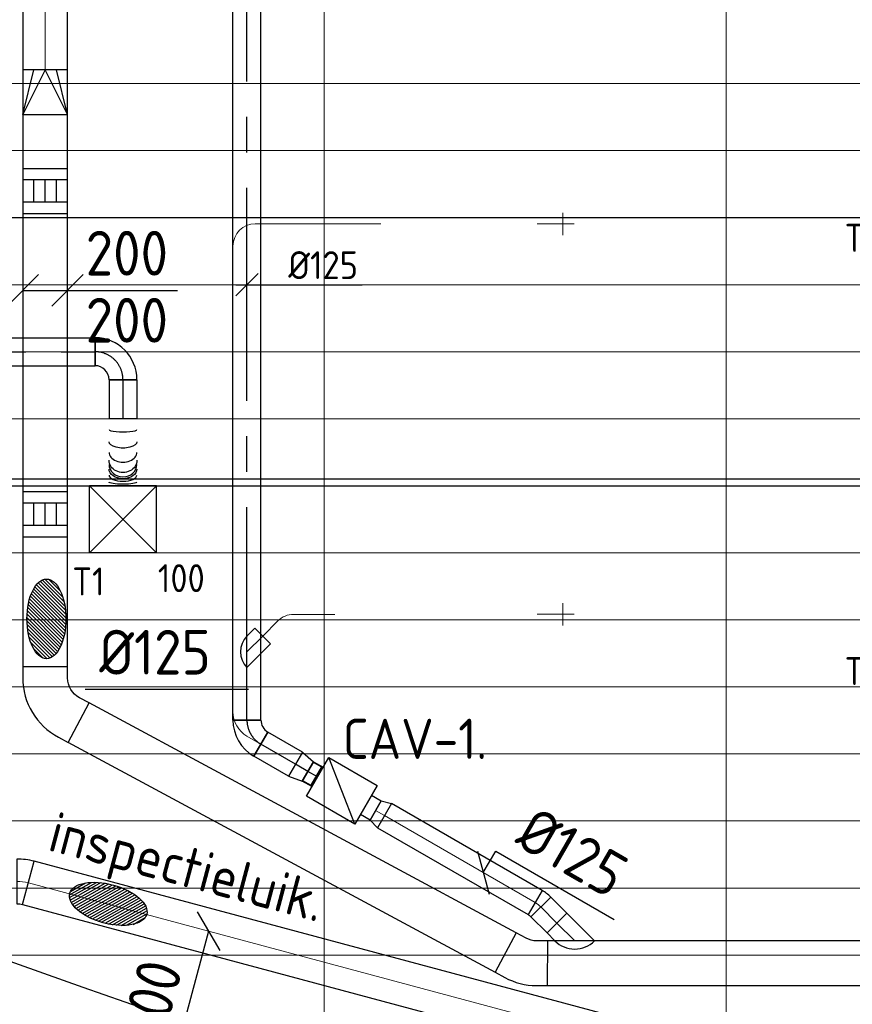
# Model space of a CAD drawing. Header units: millimetres. Extents: x -73257 to 31053, y 5203 to 51987.
# Tile 4 of 58: x -66931 to -63204, y 11499 to 15905. Entities that reach past the tile are written whole.
import ezdxf
from ezdxf.enums import TextEntityAlignment as Align

# ---------------------------------------------------------------- set-up
doc = ezdxf.new("R2010")
doc.units = ezdxf.units.MM
doc.header["$LTSCALE"] = 50
doc.linetypes.add('CENTER2', pattern=[28.575, 19.05, -3.175, 3.175, -3.175])
for name, color, linetype in [('4plfd', 254, 'Continuous'), ('BALKEN', 7, 'Continuous'), ('WL570---_RETOUR', 100, 'Continuous'), ('WL570---_TOEVOER', 200, 'Continuous'), ('WL570---_TOEVOER_HL', 1, 'Continuous'), ('WL570---_TOEVOER_RST', 3, 'Continuous'), ('WL570---_TOEVOER_RST_HL', 1, 'Continuous'), ('WM570---', 2, 'Continuous'), ('WM570---_TOEVOER', 2, 'Continuous'), ('WM570---_TOEVOER_PR', 2, 'Continuous'), ('WM570---_TOEVOER_RST_PR', 1, 'Continuous')]:
    doc.layers.add(name, color=color, linetype=linetype)
for name, color, linetype, lineweight in [('WL570---_BESTAAND-HARTLIJN', 161, 'Continuous', 0), ('WL570---_BESTAAND-TOEVOER', 180, 'Continuous', 0), ('WL570---_DEMONTEREN', 10, 'Continuous', 0)]:
    doc.layers.add(name, color=color, linetype=linetype, lineweight=lineweight)
doc.layers.get('WL570---_DEMONTEREN').off()
doc.styles.add('BURO-025', font='ISO96.shx', dxfattribs={"height": 125})
doc.styles.add('MAATVOERING', font='ISO')

# ---------------------------------------------------------------- blocks, each defined once
blk = doc.blocks.new('Groep-41')
at = {"color": 8, "linetype": 'Continuous', "lineweight": 13}
for p, q in [((-73154.9, 15099.1), (-22154.9, 15099.1)), ((-22154.9, 14799.1), (-73154.9, 14799.1)), ((-22154.9, 14499.1), (-73154.9, 14499.1)), ((-22154.9, 14199.1), (-73154.9, 14199.1)), ((-22154.9, 13899.1), (-73154.9, 13899.1)), ((-22154.9, 13599.1), (-73154.9, 13599.1)), ((-73154.9, 13299.1), (-22154.9, 13299.1)), ((-73154.9, 12999.1), (-22154.9, 12999.1)), ((-73154.9, 12699.1), (-22154.9, 12699.1)), ((-73154.9, 12399.1), (-22154.9, 12399.1)), ((-73154.9, 12099.1), (-22154.9, 12099.1))]:
    blk.add_line(p, q, dxfattribs=at)
blk = doc.blocks.new('Groep-50')
at = {"color": 8, "linetype": 'Continuous', "lineweight": 13}
for p, q in [((-65654.9, 19149.1), (-65654.9, 9183.2)), ((-67454.9, 18999.1), (-67454.9, 9740.2)), ((-72854.9, 11799.1), (-22392.8, 11799.1)), ((-72188.2, 11499.1), (-23121.3, 11499.1)), ((-71473.3, 11199.1), (-23841, 11199.1))]:
    blk.add_line(p, q, dxfattribs=at)
at = {"color": 8, "linetype": 'Continuous', "lineweight": 13, "flags": 128}
blk.add_lwpolyline([(-22004.9, 19149), (-22004.9, 11828, -0.208473), (-73205.8, 11785.1), (-73304.9, 11828.1)], format="xyb", dxfattribs=at)
at = {"color": 8, "linetype": 'Continuous', "lineweight": 13}
blk.add_arc((-47654.8, 70538.1), 63940.9, 246.496301, 293.503386, dxfattribs=at)
at = {"color": 8}
blk.add_blockref('Groep-41', (0, 0), dxfattribs=at)
blk = doc.blocks.new('Block plafond 3e verd')
at = {"layer": '4plfd'}
blk.add_blockref('Groep-50', (73304.912, -19149.14), dxfattribs=at)
blk = doc.blocks.new('OZA1250100045L')
at = {"layer": 'WL570---_TOEVOER'}
blk.add_line((0, 0), (-70.7, 70.7), dxfattribs=at)
blk.add_lwpolyline([(-70.7, 0), (-106.1, 35.4), (-35.4, 106.1), (70.7, 0)], dxfattribs=at)
blk.add_arc((0, 70.7), 100, 225, 315, dxfattribs=at)
blk = doc.blocks.new('KARO')
for p, q in [((1, 0.5), (0, 0.5)), ((0, -0.5), (1, -0.5))]:
    blk.add_line(p, q)
at = {"invisible_edges": 15}
blk.add_3dface([(0, 0.5), (0, -0.5), (1, -0.5), (1, 0.5)], dxfattribs=at)
at = {"layer": 'WL570---_BESTAAND-HARTLIJN'}
blk.add_line((0, 0), (1, 0), dxfattribs=at)
blk = doc.blocks.new('MVLINE')
blk.add_line((35.4, -35.4), (-35.4, 35.4))
blk = doc.blocks.new('OSV1251000460G')
blk.add_lwpolyline([(0, -62.5), (46.7, -50), (46.7, 50), (0, 62.5)], close=True)
at = {"layer": 'WL570---_BESTAAND-HARTLIJN'}
blk.add_line((0, 0), (46.7, 0), dxfattribs=at)
blk = doc.blocks.new('RB45DO')
blk.add_lwpolyline([(0.707107, 0.5), (0, 0.5), (0, -0.5), (0.707107, -0.5, 0.133256), (0.835518, -0.465158, 0.106756), (0.957107, -0.353553, 0.082828), (1.032249, -0.198077, 0.071352), (1.06066, 0, 0.071352), (1.032249, 0.198077, 0.082828), (0.957107, 0.353553, 0.106756), (0.835518, 0.465158, 0.133256)], format="xyb", close=True)
at = {"layer": 'WL570---_BESTAAND-HARTLIJN'}
blk.add_line((0, 0), (1.06066, 0), dxfattribs=at)
blk = doc.blocks.new('OBO10000045N')
at = {"xscale": 100, "yscale": 100, "zscale": 100}
blk.add_blockref('RB45DO', (0, 0), dxfattribs=at)
blk = doc.blocks.new('RB45UP')
blk.add_lwpolyline([(0, -0.5), (0.707107, -0.5), (0.707107, 0.5), (0, 0.5, -0.133256), (0.128411, 0.465158, -0.106756), (0.25, 0.353553, -0.082828), (0.325143, 0.198077, -0.071352), (0.353553, 0, -0.071352), (0.325143, -0.198077, -0.082828), (0.25, -0.353553, -0.106756), (0.128411, -0.465158, -0.133256)], format="xyb", close=True)
at = {"layer": 'WL570---_BESTAAND-HARTLIJN'}
blk.add_line((0, 0), (0.707107, 0), dxfattribs=at)
blk = doc.blocks.new('OBO10000045O')
at = {"xscale": 100, "yscale": 100, "zscale": 100}
blk.add_blockref('RB45UP', (0, 0), dxfattribs=at)
blk = doc.blocks.new('VSP20020020020010-1')
at = {"layer": 'WL570---_TOEVOER'}
for p, q in [((50, -100), (50, 100)), ((150, -100), (150, 100)), ((50, 50), (150, 50)), ((50, 0), (150, 0)), ((50, -50), (150, -50))]:
    blk.add_line(p, q, dxfattribs=at)
blk.add_lwpolyline([(0, -100), (200, -100), (200, 100), (0, 100)], close=True, dxfattribs=at)
blk = doc.blocks.new('VRO200200002002000H')
at = {"layer": 'WL570---_TOEVOER'}
for p, q in [((0, 100), (200, 50)), ((0, -100), (200, -50))]:
    blk.add_line(p, q, dxfattribs=at)
blk.add_lwpolyline([(0, 100), (0, -100), (200, -100), (200, 100)], close=True, dxfattribs=at)
blk.add_lwpolyline([(0, -100), (0, -100), (200, 0), (0, 100)], dxfattribs=at)
blk = doc.blocks.new('OBO10000090H')
blk.add_lwpolyline([(50, -100, 0.414214), (-100, 50), (-100, -50, -0.414214), (-50, -100)], format="xyb", close=True)
at = {"invisible_edges": 15}
for points in [[(-91.3, -50.8), (-74, 47.7), (-100, 50), (-100, -50)], [(-82.9, -53), (-48.7, 41), (-74, 47.7), (-91.3, -50.8)], [(-75, -56.7), (-25, 29.9), (-48.7, 41), (-82.9, -53)], [(-67.9, -61.7), (-3.6, 14.9), (-25, 29.9), (-75, -56.7)], [(-61.7, -67.9), (14.9, -3.6), (-3.6, 14.9), (-67.9, -61.7)], [(-56.7, -75), (29.9, -25), (14.9, -3.6), (-61.7, -67.9)], [(-53, -82.9), (41, -48.7), (29.9, -25), (-56.7, -75)], [(-50.8, -91.3), (47.7, -74), (41, -48.7), (-53, -82.9)], [(-50, -100), (50, -100), (47.7, -74), (-50.8, -91.3)]]:
    blk.add_3dface(points, dxfattribs=at)
at = {"layer": 'WL570---_BESTAAND-HARTLIJN'}
blk.add_arc((-100, -100), 100, 0, 90, dxfattribs=at)
blk = doc.blocks.new('OBO10000045H')
blk.add_lwpolyline([(50, -41.4, 0.198912), (6.1, 64.6), (-64.6, -6.1, -0.198912), (-50, -41.4)], format="xyb", close=True)
at = {"invisible_edges": 15}
for points in [[(-61.7, -9.3), (14.9, 55), (6.1, 64.6), (-64.6, -6.1)], [(-59, -12.7), (22.9, 44.6), (14.9, 55), (-61.7, -9.3)], [(-56.7, -16.4), (29.9, 33.6), (22.9, 44.6), (-59, -12.7)], [(-54.7, -20.3), (35.9, 22), (29.9, 33.6), (-56.7, -16.4)], [(-53, -24.3), (41, 9.9), (35.9, 22), (-54.7, -20.3)], [(-51.7, -28.5), (44.9, -2.6), (41, 9.9), (-53, -24.3)], [(-50.8, -32.7), (47.7, -15.4), (44.9, -2.6), (-51.7, -28.5)], [(-50.2, -37.1), (49.4, -28.3), (47.7, -15.4), (-50.8, -32.7)], [(-50, -41.4), (50, -41.4), (49.4, -28.3), (-50.2, -37.1)]]:
    blk.add_3dface(points, dxfattribs=at)
at = {"layer": 'WL570---_BESTAAND-HARTLIJN'}
blk.add_arc((-100, -41.4), 100, 0, 45, dxfattribs=at)
blk = doc.blocks.new('OBO10000090ZE')
blk.add_lwpolyline([(-50, 0), (50, 0), (50, 100, 1), (-50, 100)], format="xyb", close=True)
at = {"layer": 'WL570---_BESTAAND-HARTLIJN'}
for points in [[(0, 0), (0, 150)], [(-50, 100), (50, 100)]]:
    blk.add_lwpolyline(points, dxfattribs=at)
blk = doc.blocks.new('OBO12500060H')
blk.add_lwpolyline([(62.5, -72.2, 0.267949), (-31.3, 90.2), (-93.8, -18, -0.267949), (-62.5, -72.2)], format="xyb", close=True)
at = {"invisible_edges": 15}
for points in [[(-87.7, -22), (-13, 78.2), (-31.3, 90.2), (-93.8, -18)], [(-82.1, -26.7), (3.7, 64.2), (-13, 78.2), (-87.7, -22)], [(-77.1, -32), (18.6, 48.4), (3.7, 64.2), (-82.1, -26.7)], [(-72.8, -37.8), (31.7, 30.9), (18.6, 48.4), (-77.1, -32)], [(-69.1, -44.1), (42.6, 12), (31.7, 30.9), (-72.8, -37.8)], [(-66.3, -50.8), (51.2, -8), (42.6, 12), (-69.1, -44.1)], [(-64.2, -57.8), (57.4, -28.9), (51.2, -8), (-66.3, -50.8)], [(-62.9, -64.9), (61.2, -50.4), (57.4, -28.9), (-64.2, -57.8)], [(-62.5, -72.2), (62.5, -72.2), (61.2, -50.4), (-62.9, -64.9)]]:
    blk.add_3dface(points, dxfattribs=at)
at = {"layer": 'WL570---_BESTAAND-HARTLIJN'}
blk.add_arc((-125, -72.2), 125, 0, 60, dxfattribs=at)
blk = doc.blocks.new('OSV1251000460K')
blk.add_lwpolyline([(-46.7, -62.5), (0, -50), (0, 50), (-46.7, 62.5)], close=True)
at = {"layer": 'WL570---_BESTAAND-HARTLIJN'}
blk.add_line((-46.7, 0), (0, 0), dxfattribs=at)
blk = doc.blocks.new('VBX1001000010025000')
at = {"layer": 'WL570---_TOEVOER'}
for p, q in [((50, -100), (300, 100)), ((300, 0), (350, 0))]:
    blk.add_line(p, q, dxfattribs=at)
blk.add_lwpolyline([(50, -100), (300, -100), (300, 100), (50, 100)], close=True, dxfattribs=at)
for points in [[(50, 50), (0, 50), (0, -50), (50, -50)], [(300, -50), (350, -50), (350, 50), (300, 50)]]:
    blk.add_lwpolyline(points, dxfattribs=at)
blk = doc.blocks.new('OZA2000125045L')
at = {"layer": 'WL570---_TOEVOER'}
blk.add_line((0, 0), (-79.5, 79.5), dxfattribs=at)
blk.add_lwpolyline([(-88.4, 0), (-123.7, 35.4), (-35.4, 123.7), (88.4, 0)], dxfattribs=at)
blk.add_arc((0, 88.4), 125, 225, 315, dxfattribs=at)
blk = doc.blocks.new('OBO20000015H')
blk.add_lwpolyline([(100, -26.3, 0.065543), (89.8, 51.3), (-103.4, -0.4, -0.065543), (-100, -26.3)], format="xyb", close=True)
at = {"invisible_edges": 15}
for points in [[(-102.7, -3.3), (91.9, 42.9), (89.8, 51.3), (-103.4, -0.4)], [(-102.1, -6.1), (93.8, 34.3), (91.9, 42.9), (-102.7, -3.3)], [(-101.5, -9), (95.4, 25.8), (93.8, 34.3), (-102.1, -6.1)], [(-101.1, -11.8), (96.8, 17.1), (95.4, 25.8), (-101.5, -9)], [(-100.7, -14.7), (98, 8.5), (96.8, 17.1), (-101.1, -11.8)], [(-100.4, -17.6), (98.9, -0.2), (98, 8.5), (-100.7, -14.7)], [(-100.2, -20.5), (99.5, -8.9), (98.9, -0.2), (-100.4, -17.6)], [(-100, -23.4), (99.9, -17.6), (99.5, -8.9), (-100.2, -20.5)], [(-100, -26.3), (100, -26.3), (99.9, -17.6), (-100, -23.4)]]:
    blk.add_3dface(points, dxfattribs=at)
at = {"layer": 'WL570---_BESTAAND-HARTLIJN'}
blk.add_arc((-200, -26.3), 200, 0, 15, dxfattribs=at)
blk = doc.blocks.new('VBO20020000050281-100')
blk.add_lwpolyline([(-100, -100.4), (100, -100.4), (100, -50.4, 0.122785), (64.9, 90.4), (41.4, 134.6), (-135.2, 40.7), (-111.7, -3.5, -0.122785), (-100, -50.4)], format="xyb", close=True)
blk = doc.blocks.new('KARH')
for p, q in [((1, 0.5), (0, 0.5)), ((0, -0.5), (1, -0.5))]:
    blk.add_line(p, q)
at = {"invisible_edges": 15}
blk.add_3dface([(0, 0.5), (0, -0.5), (1, -0.5), (1, 0.5)], dxfattribs=at)
blk = doc.blocks.new('VBO20020000050621-100')
blk.add_lwpolyline([(-100, -169.5), (100, -169.5), (100, -119.5, 0.277325), (-59.2, 145.4), (-103.3, 168.9), (-197.2, -7.7), (-153.1, -31.2, -0.277325), (-100, -119.5)], format="xyb", close=True)
blk = doc.blocks.new('OBO12500015H')
blk.add_lwpolyline([(62.5, -16.5, 0.065543), (56.1, 32.1), (-64.6, -0.3, -0.065543), (-62.5, -16.5)], format="xyb", close=True)
at = {"invisible_edges": 15}
for points in [[(-64.2, -2), (57.4, 26.8), (56.1, 32.1), (-64.6, -0.3)], [(-63.8, -3.8), (58.6, 21.5), (57.4, 26.8), (-64.2, -2)], [(-63.4, -5.6), (59.7, 16.1), (58.6, 21.5), (-63.8, -3.8)], [(-63.2, -7.4), (60.5, 10.7), (59.7, 16.1), (-63.4, -5.6)], [(-62.9, -9.2), (61.2, 5.3), (60.5, 10.7), (-63.2, -7.4)], [(-62.7, -11), (61.8, -0.1), (61.2, 5.3), (-62.9, -9.2)], [(-62.6, -12.8), (62.2, -5.6), (61.8, -0.1), (-62.7, -11)], [(-62.5, -14.6), (62.4, -11), (62.2, -5.6), (-62.6, -12.8)], [(-62.5, -16.5), (62.5, -16.5), (62.4, -11), (-62.5, -14.6)]]:
    blk.add_3dface(points, dxfattribs=at)
at = {"layer": 'WL570---_BESTAAND-HARTLIJN'}
blk.add_arc((-125, -16.5), 125, 0, 15, dxfattribs=at)
blk = doc.blocks.new('*U605')
at = {"color": 0, "ltscale": 10}
for p, q in [((150, 150, -2500), (-150, 150, -2500)), ((-150, -150, -2500), (-150, 150, -2500)), ((150, -150, -2500), (-150, 150, -2500)), ((-150, -150, -2500), (150, 150, -2500)), ((150, -150, -2500), (150, 150, -2500)), ((150, -150, -2500), (-150, -150, -2500))]:
    blk.add_line(p, q, dxfattribs=at)
at = {"layer": 'WL570---_TOEVOER_RST_HL', "linetype": 'CENTER2'}
blk.add_circle((0, 0, -2500), 0.075, dxfattribs=at)
at = {"layer": 'WL570---_TOEVOER_RST', "color": 2, "style": 'BURO-025'}
for tag in ['MC', 'Q']:
    blk.add_attdef(tag, text='', height=125, dxfattribs=at).set_placement((0, 0), align=Align.MIDDLE)
at = {"layer": 'WM570---_TOEVOER_RST_PR', "color": 2, "style": 'BURO-025'}
blk.add_attdef('POSNR', text='', height=125, dxfattribs=at).set_placement((0, 0), align=Align.MIDDLE)
blk = doc.blocks.new('*U626')
at = {"color": 0, "ltscale": 10}
for p, q in [((0, 62.5, -2700), (175, 62.5, -2700)), ((0, -62.5, -2700), (0, 62.5, -2700)), ((175, 62.5, -2700), (175, -62.5, -2700)), ((0, -62.5, -2700), (175, -62.5, -2700))]:
    blk.add_line(p, q, dxfattribs=at)
at = {"layer": 'WL570---_TOEVOER_HL', "linetype": 'CENTER2'}
blk.add_line((0, 0, -2700), (175, 0, -2700), dxfattribs=at)
at = {"layer": 'WM570---_TOEVOER_PR', "color": 2, "style": 'BURO-025'}
blk.add_attdef('POSNR', text='', height=125, dxfattribs=at).set_placement((0, 0), align=Align.MIDDLE)
blk = doc.blocks.new('*U627')
at = {"color": 0, "ltscale": 10}
for p, q in [((0, 62.5, -2700), (0, -62.5, -2700)), ((300, 62.5, -2700), (300, -62.5, -2700))]:
    blk.add_line(p, q, dxfattribs=at)
for centre, major_axis, ratio, start_param, end_param in [((48.7, 0, -2700), (0, -62.5), 0.152673, 0, 3.141593), ((150.4, 0, -2700), (0, -62.5), 0.695081, 0, 3.141593), ((204.5, 0, -2700), (0, 62.5), 0.882722, 3.141593, 6.283185), ((251.9, 0, -2700), (0, 62.5), 0.444109, 3.141593, 6.283185)]:
    blk.add_ellipse(centre, major_axis=major_axis, ratio=ratio, start_param=start_param, end_param=end_param, dxfattribs=at)
at = {"color": 0, "ltscale": 10, "extrusion": (0, 0, -1)}
for centre, major_axis, ratio, start_param, end_param in [((103.3, 0, -2700), (0, 62.5), 0.444109, 0, 3.141593), ((185.6, 0, -2700), (0, 62.5), 0.882722, 0, 3.141593), ((224.8, 0, -2700), (0, -62.5), 0.695081, 3.141593, 6.283185), ((283.5, 0, -2700), (0, -62.5), 0.152673, 3.141593, 6.283185)]:
    blk.add_ellipse(centre, major_axis=major_axis, ratio=ratio, start_param=start_param, end_param=end_param, dxfattribs=at)
at = {"layer": 'WM570---_TOEVOER_PR', "color": 2, "style": 'BURO-025'}
blk.add_attdef('POSNR', text='', height=125, dxfattribs=at).set_placement((0, 0), align=Align.MIDDLE)
blk = doc.blocks.new('*U628')
at = {"color": 0, "ltscale": 10}
for p, q in [((0, 47.5, -2700), (-42.6, 47.5, -2700)), ((-42.6, -47.5, -2700), (-42.6, 47.5, -2700)), ((-42.6, -47.5, -2700), (-42.6, 47.5, -2700)), ((64.2, 62.5, -2700), (0, 50, -2700)), ((0, -50, -2700), (0, 50, -2700)), ((64.2, -62.5, -2700), (64.2, 62.5, -2700)), ((0, -47.5, -2700), (-42.6, -47.5, -2700)), ((64.2, -62.5, -2700), (0, -50, -2700))]:
    blk.add_line(p, q, dxfattribs=at)
at = {"layer": 'WL570---_TOEVOER_HL', "linetype": 'CENTER2'}
blk.add_line((0, 0, -2700), (64.2, 0, -2700), dxfattribs=at)
for centre in [(0, 0, -2700), (64.2, 0, -2700)]:
    blk.add_circle(centre, 0.075, dxfattribs=at)
at = {"layer": 'WM570---_TOEVOER_PR', "color": 2, "style": 'BURO-025'}
blk.add_attdef('POSNR', text='', height=125, dxfattribs=at).set_placement((0, 0), align=Align.MIDDLE)
blk = doc.blocks.new('*U629')
at = {"color": 0, "ltscale": 10}
for p, q in [((-72.2, -62.5, -2700), (-72.2, 62.5, -2700)), ((90.2, -31.3, -2700), (-18, -93.8, -2700))]:
    blk.add_line(p, q, dxfattribs=at)
for radius in [187.6, 62.6]:
    blk.add_arc((-72.2, -125.1, -2700), radius, 30, 90, dxfattribs=at)
at = {"layer": 'WL570---_TOEVOER_HL', "linetype": 'CENTER2'}
blk.add_arc((-72.2, -125.1, -2700), 125.1, 30, 90, dxfattribs=at)
at = {"layer": 'WM570---_TOEVOER_PR', "color": 2, "style": 'BURO-025'}
blk.add_attdef('POSNR', text='', height=125, dxfattribs=at).set_placement((0, 0), align=Align.MIDDLE)
blk = doc.blocks.new('*U630')
at = {"color": 0, "ltscale": 10}
for p, q in [((0, 62.5, -2700), (178.6, 62.5, -2700)), ((0, -62.5, -2700), (0, 62.5, -2700)), ((178.6, 62.5, -2700), (178.6, -62.5, -2700)), ((0, -62.5, -2700), (178.6, -62.5, -2700))]:
    blk.add_line(p, q, dxfattribs=at)
at = {"layer": 'WL570---_TOEVOER_HL', "linetype": 'CENTER2'}
blk.add_line((0, 0, -2700), (178.6, 0, -2700), dxfattribs=at)
at = {"layer": 'WM570---_TOEVOER_PR', "color": 2, "style": 'BURO-025'}
blk.add_attdef('POSNR', text='', height=125, dxfattribs=at).set_placement((0, 0), align=Align.MIDDLE)
blk = doc.blocks.new('*U690')
at = {"layer": 'WM570---_TOEVOER', "color": 0, "ltscale": 10}
for p, q in [((-50, -50), (50, 50)), ((-50, 0), (515.5, 0))]:
    blk.add_line(p, q, dxfattribs=at)
at = {"layer": 'WM570---_TOEVOER', "color": 0, "style": 'BURO-025'}
blk.add_text('%%c125', height=125, dxfattribs=at).set_placement((185.1, 25))
blk = doc.blocks.new('*U698')
at = {"color": 0, "ltscale": 10}
for p, q in [((-125, -62.5, -2700), (-125, 62.5, -2700)), ((62.5, -125, -2700), (-62.5, -125, -2700))]:
    blk.add_line(p, q, dxfattribs=at)
for radius in [187.5, 62.5]:
    blk.add_arc((-125, -125, -2700), radius, 0, 90, dxfattribs=at)
at = {"layer": 'WL570---_TOEVOER_HL', "linetype": 'CENTER2'}
blk.add_arc((-125, -125, -2700), 125, 0, 90, dxfattribs=at)
at = {"layer": 'WM570---_TOEVOER_PR', "color": 2, "style": 'BURO-025'}
blk.add_attdef('POSNR', text='', height=125, dxfattribs=at).set_placement((0, 0), align=Align.MIDDLE)
blk = doc.blocks.new('*U708')
at = {"color": 0, "ltscale": 10}
for p, q in [((0, 62.5, -2700), (1580.1, 62.5, -2700)), ((1580.1, 62.5, -2700), (1580.1, -62.5, -2700)), ((0, -62.5, -2700), (1580.1, -62.5, -2700))]:
    blk.add_line(p, q, dxfattribs=at)
at = {"layer": 'WL570---_TOEVOER_HL', "linetype": 'CENTER2'}
blk.add_line((0, 0, -2700), (1580.1, 0, -2700), dxfattribs=at)
at = {"layer": 'WM570---_TOEVOER_PR', "color": 2, "style": 'BURO-025'}
blk.add_attdef('POSNR', text='', height=125, dxfattribs=at).set_placement((0, 0), align=Align.MIDDLE)
blk = doc.blocks.new('*U716')
at = {"color": 0, "ltscale": 10}
for p, q in [((0, 62.5, -2700), (3773.1, 62.5, -2700)), ((0, -62.5, -2700), (0, 62.5, -2700)), ((3773.1, 62.5, -2700), (3773.1, -62.5, -2700)), ((0, -62.5, -2700), (3773.1, -62.5, -2700))]:
    blk.add_line(p, q, dxfattribs=at)
at = {"layer": 'WL570---_TOEVOER_HL', "linetype": 'CENTER2'}
blk.add_line((0, 0, -2700), (3773.1, 0, -2700), dxfattribs=at)
at = {"layer": 'WM570---_TOEVOER_PR', "color": 2, "style": 'BURO-025'}
blk.add_attdef('POSNR', text='', height=125, dxfattribs=at).set_placement((0, 0), align=Align.MIDDLE)

msp = doc.modelspace()

# ---------------------------------------------------------------- hatches: boundary and pattern name
at = {"layer": 'WL570---_RETOUR'}
h = msp.add_hatch(dxfattribs=at)
h.set_pattern_fill('ANSI31', color=256, scale=3.5, angle=-15.358287, style=0)
h.set_pattern_definition([(29.64171, (-69030.78, -7169.398), (-5.495962, 9.658264), [])])
edge = h.paths.add_edge_path()
edge.add_ellipse((-66534.573, 11948.099), major_axis=(-172.038, 47.252), ratio=0.48971085, start_angle=0, end_angle=360)
at = {"layer": 'WL570---_TOEVOER'}
h = msp.add_hatch(dxfattribs=at)
h.set_pattern_fill('ANSI31', color=256, scale=3.5, angle=-90, style=0)
h.set_pattern_definition([(315, (-85906.997, 10567.178), (7.857724, 7.857724), [])])
edge = h.paths.add_edge_path()
edge.add_ellipse((-66811.084, 13223.463), major_axis=(0, 178.409), ratio=0.48971085, start_angle=0, end_angle=360)

# ---------------------------------------------------------------- linework, layer by layer
at = {"layer": 'BALKEN', "linetype": 'Continuous'}
for p, q in [((-70368.496, 15019.092), (-21168.496, 15019.092)), ((-70358.294, 13850.293), (-21158.294, 13850.293)), ((-70368.496, 13819.092), (-21168.496, 13819.092))]:
    msp.add_line(p, q, dxfattribs=at)
for radius, start, end in [(63040.636, 247.03139405, 292.96833125), (64240.636, 246.32068853, 293.67904045)]:
    msp.add_arc((-45768.356, 71057.808), radius, start, end, dxfattribs=at)
at = {"layer": 'WL570---_RETOUR'}
msp.add_ellipse((-66534.573, 11948.099), major_axis=(-172.038, 47.252), ratio=0.48971085, dxfattribs=at)
at = {"layer": 'WL570---_TOEVOER'}
msp.add_ellipse((-66811.084, 13223.463), major_axis=(0, 178.409), ratio=0.48971085, dxfattribs=at)
at = {"layer": 'WM570---'}
for points in [[(-66916.929, 14693.267), (-66685.674, 14693.267), (-66224.136, 14693.267)], [(-65906.359, 12907.655), (-66025.882, 12907.655), (-66637.786, 12907.655)], [(-64855.78, 12087.849), (-64800.222, 12184.079), (-64270.297, 11878.126)], [(-66085.824, 11825.89), (-66121.597, 11692.344), (-66294.713, 11046.081)]]:
    msp.add_lwpolyline(points, dxfattribs=at)

# ---------------------------------------------------------------- block references
at = {"layer": 'WL570---_BESTAAND-TOEVOER', "rotation": 90}
msp.add_blockref('VRO200200002002000H', (-66816.929, 15480.397), dxfattribs=at)
at = {"layer": 'WL570---_BESTAAND-TOEVOER', "xscale": -1, "rotation": 330.0000000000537}
msp.add_blockref('VBX1001000010025000', (-65337.878, 12366.188), dxfattribs=at)
at = {"layer": 'WL570---_BESTAAND-TOEVOER'}
msp.add_blockref('OZA2000125045L', (-64446.641, 11782.587), dxfattribs=at)
at = {"layer": 'WL570---_DEMONTEREN'}
for name, p, rotation in [('OBO10000090H', (-65976.32, 14991.731), 90), ('OBO10000045O', (-65976.32, 13711.693), 90), ('OBO10000045N', (-65976.32, 13574.561), 90), ('OSV1251000460G', (-65976.32, 13289.423), 90), ('OBO10000045H', (-65746.062, 13243.813), 90), ('OBO10000090ZE', (-64599.123, 13244.404), 270), ('OZA1250100045L', (-65913.82, 13076.055), 270), ('OBO12500060H', (-65976.32, 12734.793), 180.0000000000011), ('OSV1251000460K', (-65640.987, 12541.188), 330.0000000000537)]:
    msp.add_blockref(name, p, dxfattribs=dict(at, rotation=rotation))
at = {"layer": 'WL570---_DEMONTEREN', "yscale": 100, "zscale": 100}
for p, xscale in [((-65876.32, 14991.731), 562.4456738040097), ((-64599.123, 14991.141), -16.03765465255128)]:
    msp.add_blockref('KARO', p, dxfattribs=dict(at, xscale=xscale))
at = {"layer": 'WL570---_DEMONTEREN', "xscale": -1, "rotation": 270}
msp.add_blockref('OBO10000090ZE', (-64599.123, 14991.141), dxfattribs=at)
at = {"layer": 'WL570---_DEMONTEREN'}
for p, xscale, yscale, zscale, rotation in [((-65976.32, 13336.074), 1555.657204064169, 100, 100, 90), ((-65976.32, 13289.423), 482.4618503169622, 125, 125, 270.0000000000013), ((-65520.45, 13243.813), 184.1911227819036, 100, 100, 180), ((-64599.123, 13244.404), 16.03765465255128, 100, 100, 180), ((-65775.351, 13214.524), 95.82472232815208, 100, 100, 224.9999999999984), ((-65913.82, 12698.708), 268.3901988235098, 125, 125, 330.0000000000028)]:
    msp.add_blockref('KARO', p, dxfattribs=dict(at, xscale=xscale, yscale=yscale, zscale=zscale, rotation=rotation))
at = {"layer": 'WL570---_RETOUR'}
msp.add_blockref('Block plafond 3e verd', (-71418.596, 19669.012), dxfattribs=at)
at = {"layer": 'WL570---_RETOUR', "rotation": 75.0041069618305}
msp.add_blockref('OBO20000015H', (-66917.583, 12048.695), dxfattribs=at)
at = {"layer": 'WL570---_RETOUR', "xscale": 2731.253918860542, "yscale": 200, "zscale": 200, "rotation": 165.0041069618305}
msp.add_blockref('KARO', (-64253.91, 11335.171), dxfattribs=at)
at = {"layer": 'WL570---_TOEVOER'}
for name, p, rotation in [('*U716', (-65913.82, 12770.908, 2700), 90), ('VSP20020020020010-1', (-66816.929, 15038.034), 90), ('*U626', (-66468.596, 14294.012, 2700), 270), ('*U627', (-66468.596, 14119.012, 2700), 270), ('VSP20020020020010-1', (-66816.929, 13591.324), 90), ('VBO20020000050621-100', (-66816.929, 12839.576), 180), ('*U629', (-65913.82, 12698.708, 2700), 150.0000000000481), ('*U630', (-65696.586, 12573.288, 2700), 150.0000000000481), ('*U628', (-65640.987, 12541.188, 2700), 150.0000000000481), ('OBO12500015H', (-64610.002, 11945.949), 44.99999999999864), ('VBO20020000050281-100', (-64667.369, 11682.587), 241.7088855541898)]:
    msp.add_blockref(name, p, dxfattribs=dict(at, rotation=rotation))
for name, p, xscale, yscale, zscale, rotation in [('KARO', (-66816.929, 15958.527), 278.1301765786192, 200, 200, 270), ('KARH', (-66816.929, 15480.397), 2471.338618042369, 200, 200, 270), ('KARH', (-66667.692, 12759.25), 2171.267056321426, 200, 200, 331.7088855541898), ('KARO', (-65297.477, 12342.863), 777.3716722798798, 125, 125, 330.0000000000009), ('KARO', (-64598.365, 11934.312), 102.0714398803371, 125, 125, 314.9999999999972)]:
    msp.add_blockref(name, p, dxfattribs=dict(at, xscale=xscale, yscale=yscale, zscale=zscale, rotation=rotation))
ref = msp.add_blockref('*U605', (-62868.596, 15169.012, 2500), dxfattribs=at)
ref.add_attrib('Q', '150', (-62652.726, 14869.742), dxfattribs={"layer": 'WL570---_TOEVOER_RST', "color": 2, "height": 125, "style": 'BURO-025'})
ref.add_attrib('MC', 'T1', (-63238.718, 14866.145), dxfattribs={"layer": 'WL570---_TOEVOER_RST', "color": 2, "height": 125, "style": 'BURO-025'})
for name, p in [('*U708', (-68173.69, 14419.012, 2700)), ('*U698', (-66468.596, 14419.012, 2700))]:
    msp.add_blockref(name, p, dxfattribs=at)
ref = msp.add_blockref('*U605', (-66468.596, 13669.012, 2500), dxfattribs=at)
ref.add_attrib('Q', '100', (-66312.552, 13343.21), dxfattribs={"layer": 'WL570---_TOEVOER_RST', "color": 2, "height": 125, "style": 'BURO-025'})
ref.add_attrib('MC', 'T1', (-66695.605, 13328.487), dxfattribs={"layer": 'WL570---_TOEVOER_RST', "color": 2, "height": 125, "style": 'BURO-025'})
ref = msp.add_blockref('*U605', (-62868.596, 12769.012, 2500), dxfattribs=at)
ref.add_attrib('Q', '150', (-62652.726, 12930.92), dxfattribs={"layer": 'WL570---_TOEVOER_RST', "color": 2, "height": 125, "style": 'BURO-025'})
ref.add_attrib('MC', 'T1', (-63238.718, 12927.589), dxfattribs={"layer": 'WL570---_TOEVOER_RST', "color": 2, "height": 125, "style": 'BURO-025'})
at = {"layer": 'WL570---_TOEVOER', "xscale": -1, "rotation": 329.9999999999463}
msp.add_blockref('OSV1251000460K', (-65337.878, 12366.188), dxfattribs=at)
at = {"layer": 'WL570---_TOEVOER', "xscale": 6542.686194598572, "yscale": 200, "zscale": 200}
msp.add_blockref('KARH', (-64566.963, 11682.587), dxfattribs=at)
at = {"layer": 'WM570---', "xscale": 2, "yscale": 2, "zscale": 2}
for p, rotation in [((-66916.929, 14693.267), 90), ((-66716.929, 14693.267), 90), ((-64855.78, 12087.849), 150.0000000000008), ((-66085.824, 11825.89), 165.0041069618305)]:
    msp.add_blockref('MVLINE', p, dxfattribs=dict(at, rotation=rotation))
at = {"layer": 'WM570---_TOEVOER'}
msp.add_blockref('*U690', (-65913.82, 14719.012), dxfattribs=at)

# ---------------------------------------------------------------- texts
at = {"layer": 'WM570---', "style": 'MAATVOERING'}
for s, height, p in [('200', 200, (-66635.674, 14759.934)), ('200', 200, (-66635.674, 14459.934)), ('CAV-1.', 180, (-65485.064, 12596.716))]:
    msp.add_text(s, height=height, dxfattribs=at).set_placement(p)
msp.add_text('%%c125', height=200, dxfattribs=at).set_placement((-66075.882, 12974.322), align=Align.RIGHT)
for s, height, rotation, p in [('inspectieluik.', 180, 345.137911, (-66812.51, 12188.981)), ('%%c125', 200, 330, (-64723.587, 12216.814))]:
    msp.add_text(s, height=height, rotation=rotation, dxfattribs=at).set_placement(p)
msp.add_text('%%c200', height=200, rotation=75.004107, dxfattribs=at).set_placement((-66198.931, 11661.296), align=Align.RIGHT)

doc.saveas('drawing.dxf')
